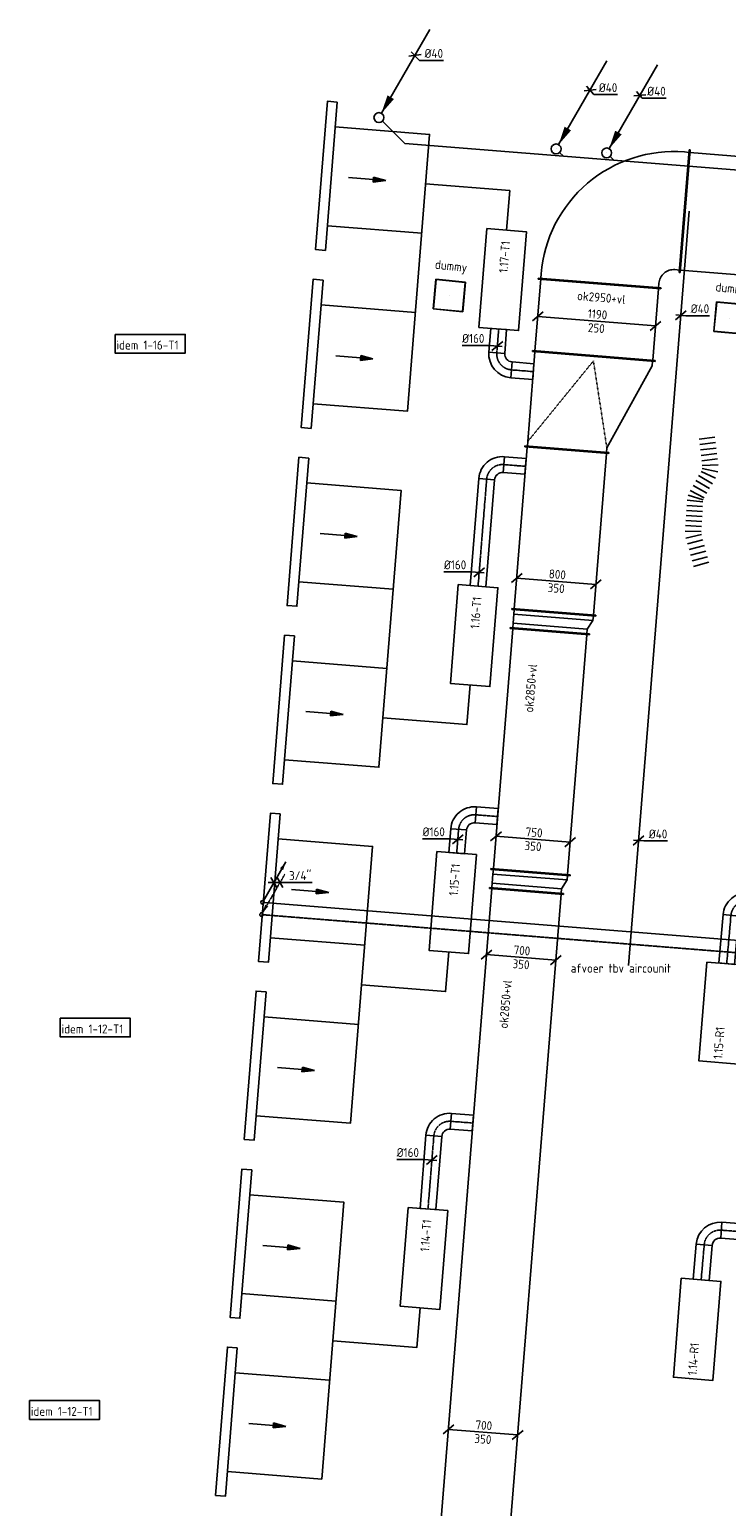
# Model space of a CAD drawing. Header units: millimetres. Extents: x -2733 to 48660, y -299 to 65852.
# Tile 39 of 44: x -334 to 6688, y 50963 to 65852. Entities that reach past the tile are written whole.
import ezdxf

# ---------------------------------------------------------------- set-up
doc = ezdxf.new("R2010")
doc.units = ezdxf.units.MM
for name, pattern in [('2322107', [2000, 1000, 1000]), ('2322107_a', [2000, 1000, 1000]), ('2322108', [7, 5, -2]), ('2322108_a', [7, 5, -2]), ('2322121', [2000, 1000, 1000]), ('2322121_a', [2000, 1000, 1000]), ('CENTER2', [28.575, 19.05, -3.175, 3.175, -3.175]), ('SMALL_DASH', [1.5, 0.5, -1])]:
    doc.linetypes.add(name, pattern=pattern)
for name, color, linetype in [('WL524---', 4, '2322121'), ('WL561---_AANVOER', 1, '2322107'), ('WL561---_RETOUR', 5, '2322108'), ('WL570---_APP', 2, 'Continuous'), ('WL570---_RETOUR_D', 4, 'Continuous'), ('WL570---_RETOUR_HL', 1, 'CENTER2'), ('WL570---_RETOUR_RST', 4, 'Continuous'), ('WL570---_RETOUR_RST_HL', 1, 'CENTER2'), ('WL570---_TOEVOER', 3, 'Continuous'), ('WL570---_TOEVOER_D', 3, 'Continuous'), ('WL570---_TOEVOER_HL', 1, 'CENTER2'), ('WM524---', 1, 'Continuous'), ('WM561---_RETOUR', 1, 'Continuous'), ('WM570---', 1, 'Continuous'), ('WM570---_RETOUR', 1, 'Continuous'), ('WM570---_TOEVOER', 1, 'Continuous')]:
    doc.layers.add(name, color=color, linetype=linetype)
doc.styles.add('STABICAD-018', font='ISOCP.SHX', dxfattribs={"height": 90})

# ---------------------------------------------------------------- blocks, each defined once
blk = doc.blocks.new('*U656')
at = {"color": 0, "linetype": 'Continuous'}
for p, q in [((0, 375, -3025), (5, 375, -3025)), ((0, -375, -3025), (0, 375, -3025)), ((5, -375, -3025), (5, 375, -3025)), ((5, 350, -3025), (10560, 350, -3025)), ((10565, 375, -3025), (10560, 375, -3025)), ((10560, -375, -3025), (10560, 375, -3025)), ((10565, -375, -3025), (10565, 375, -3025)), ((0, -375, -3025), (5, -375, -3025)), ((5, -350, -3025), (10560, -350, -3025)), ((10565, -375, -3025), (10560, -375, -3025))]:
    blk.add_line(p, q, dxfattribs=at)
at = {"layer": 'WM570---_RETOUR', "color": 2, "style": 'STABICAD-018'}
for tag in ['CODE', 'POSITIONCODE', 'SECTIONCODE']:
    blk.add_attdef(tag, (3828, 46637, 3025), '', height=1.8, dxfattribs=at)
blk = doc.blocks.new('*U655')
at = {"color": 0, "linetype": 'Continuous'}
for p, q in [((-50, 375, -3025), (-45, 375, -3025)), ((-50, -375, -3025), (-50, 375, -3025)), ((-45, -375, -3025), (-45, 375, -3025)), ((0, 350, -3025), (-45, 350, -3025)), ((0, 350, -3025), (93, 350, -3025)), ((0, -350, -3025), (0, 350, -3025)), ((93, 350, -3025), (138, 350, -3025)), ((93, -400, -3025), (93, 350, -3025)), ((143, 375, -3025), (138, 375, -3025)), ((138, -425, -3025), (138, 375, -3025)), ((143, -425, -3025), (143, 375, -3025)), ((-50, -375, -3025), (-45, -375, -3025)), ((0, -350, -3025), (-45, -350, -3025)), ((93, -400, -3025), (0, -350, -3025)), ((93, -400, -3025), (138, -400, -3025)), ((143, -425, -3025), (138, -425, -3025))]:
    blk.add_line(p, q, dxfattribs=at)
at = {"layer": 'WM570---_RETOUR', "color": 2, "style": 'STABICAD-018'}
for tag, p in [('CODE', (4677, 57318, 3025)), ('POSITIONCODE', (4677, 57218, 3025)), ('SECTIONCODE', (4677, 57218, 3025))]:
    blk.add_attdef(tag, p, '', height=1.8, dxfattribs=at)
blk = doc.blocks.new('*U664')
at = {"color": 0, "linetype": 'Continuous'}
for p, q in [((0, 400, -3025), (5, 400, -3025)), ((0, -400, -3025), (0, 400, -3025)), ((5, -400, -3025), (5, 400, -3025)), ((5, 375, -3025), (2430, 375, -3025)), ((2435, 400, -3025), (2430, 400, -3025)), ((2430, -400, -3025), (2430, 400, -3025)), ((2435, -400, -3025), (2435, 400, -3025)), ((0, -400, -3025), (5, -400, -3025)), ((5, -375, -3025), (2430, -375, -3025)), ((2435, -400, -3025), (2430, -400, -3025))]:
    blk.add_line(p, q, dxfattribs=at)
at = {"layer": 'WM570---_RETOUR', "color": 2, "style": 'STABICAD-018'}
for tag in ['CODE', 'POSITIONCODE', 'SECTIONCODE']:
    blk.add_attdef(tag, (4713, 57359, 3025), '', height=1.8, dxfattribs=at)
blk = doc.blocks.new('*U663')
at = {"color": 0, "linetype": 'Continuous'}
for p, q in [((-50, 400, -3025), (-45, 400, -3025)), ((-50, -400, -3025), (-50, 400, -3025)), ((-45, -400, -3025), (-45, 400, -3025)), ((0, 375, -3025), (-45, 375, -3025)), ((0, 375, -3025), (93, 375, -3025)), ((0, -375, -3025), (0, 375, -3025)), ((93, 375, -3025), (138, 375, -3025)), ((93, -425, -3025), (93, 375, -3025)), ((143, 400, -3025), (138, 400, -3025)), ((138, -450, -3025), (138, 400, -3025)), ((143, -450, -3025), (143, 400, -3025)), ((-50, -400, -3025), (-45, -400, -3025)), ((0, -375, -3025), (-45, -375, -3025)), ((93, -425, -3025), (0, -375, -3025)), ((93, -425, -3025), (138, -425, -3025)), ((143, -450, -3025), (138, -450, -3025))]:
    blk.add_line(p, q, dxfattribs=at)
at = {"layer": 'WM570---_RETOUR', "color": 2, "style": 'STABICAD-018'}
for tag, p in [('CODE', (4912, 59936, 3025)), ('POSITIONCODE', (4912, 59836, 3025)), ('SECTIONCODE', (4912, 59836, 3025))]:
    blk.add_attdef(tag, p, '', height=1.8, dxfattribs=at)
blk = doc.blocks.new('*U669')
at = {"color": 0, "linetype": 'Continuous'}
for p, q in [((0, 425, -3025), (5, 425, -3025)), ((0, -425, -3025), (0, 425, -3025)), ((5, -425, -3025), (5, 425, -3025)), ((5, 400, -3025), (1640, 400, -3025)), ((1645, 425, -3025), (1640, 425, -3025)), ((1640, -425, -3025), (1640, 425, -3025)), ((1645, -425, -3025), (1645, 425, -3025)), ((0, -425, -3025), (5, -425, -3025)), ((5, -400, -3025), (1640, -400, -3025)), ((1645, -425, -3025), (1640, -425, -3025))]:
    blk.add_line(p, q, dxfattribs=at)
at = {"layer": 'WM570---_RETOUR', "color": 2, "style": 'STABICAD-018'}
for tag in ['CODE', 'POSITIONCODE', 'SECTIONCODE']:
    blk.add_attdef(tag, (4948, 59977, 3025), '', height=1.8, dxfattribs=at)
blk = doc.blocks.new('*U579')
at = {"color": 0, "linetype": 'Continuous'}
for p, q in [((-295, 74, -3025), (-403, -18, -3025)), ((349, -28, -3025), (-349, 28, -3025)), ((403, 18, -3025), (295, -74, -3025))]:
    blk.add_line(p, q, dxfattribs=at)
at = {"color": 0, "linetype": 'Continuous', "style": 'STABICAD-018'}
for s, p in [('700', (-79, 31, -3025)), ('350', (-90, -108, -3025))]:
    blk.add_text(s, height=90, rotation=355.4126, dxfattribs=at).set_placement(p)
at = {"layer": 'WM570---', "color": 2, "style": 'STABICAD-018'}
blk.add_attdef('CODE', (4235, 51712, 3025), '', height=1.8, dxfattribs=at)
blk = doc.blocks.new('*U580')
at = {"color": 0, "linetype": 'Continuous'}
for p, q in [((-295, 74, -3025), (-403, -18, -3025)), ((349, -28, -3025), (-349, 28, -3025)), ((403, 18, -3025), (295, -74, -3025))]:
    blk.add_line(p, q, dxfattribs=at)
at = {"color": 0, "linetype": 'Continuous', "style": 'STABICAD-018'}
for s, p in [('700', (-79, 31, -3025)), ('350', (-90, -108, -3025))]:
    blk.add_text(s, height=90, rotation=355.4126, dxfattribs=at).set_placement(p)
at = {"layer": 'WM570---', "color": 2, "style": 'STABICAD-018'}
blk.add_attdef('CODE', (4641, 56776, 3025), '', height=1.8, dxfattribs=at)
blk = doc.blocks.new('*U661')
at = {"color": 0, "linetype": 'Continuous'}
for p, q in [((-320, 76, -3025), (-428, -16, -3025)), ((374, -30, -3025), (-374, 30, -3025)), ((428, 16, -3025), (320, -76, -3025))]:
    blk.add_line(p, q, dxfattribs=at)
at = {"color": 0, "linetype": 'Continuous', "style": 'STABICAD-018'}
for s, p in [('750', (-79, 31, -3025)), ('350', (-90, -108, -3025))]:
    blk.add_text(s, height=90, rotation=355.4126, dxfattribs=at).set_placement(p)
at = {"layer": 'WM570---_RETOUR', "color": 2, "style": 'STABICAD-018'}
blk.add_attdef('CODE', (4740, 57689, 3025), '', height=1.8, dxfattribs=at)
blk = doc.blocks.new('*U662')
at = {"color": 0, "linetype": 'Continuous'}
for p, q in [((-345, 78, -3025), (-453, -14, -3025)), ((399, -32, -3025), (-399, 32, -3025)), ((453, 14, -3025), (345, -78, -3025))]:
    blk.add_line(p, q, dxfattribs=at)
at = {"color": 0, "linetype": 'Continuous', "style": 'STABICAD-018'}
for s, p in [('800', (-79, 31, -3025)), ('350', (-90, -108, -3025))]:
    blk.add_text(s, height=90, rotation=355.4126, dxfattribs=at).set_placement(p)
at = {"layer": 'WM570---_RETOUR', "color": 2, "style": 'STABICAD-018'}
blk.add_attdef('CODE', (4973, 60290, 3025), '', height=1.8, dxfattribs=at)
blk = doc.blocks.new('*U583')
at = {"color": 0, "linetype": 'Continuous'}
for p, q in [((0, 80, -3000), (740, 80, -3000)), ((0, -80, -3000), (0, 80, -3000)), ((740, 80, -3000), (740, -80, -3000)), ((0, -80, -3000), (740, -80, -3000))]:
    blk.add_line(p, q, dxfattribs=at)
at = {"layer": 'WL570---_TOEVOER_HL', "linetype": 'CENTER2'}
blk.add_line((0, 0, -3000), (740, 0, -3000), dxfattribs=at)
at = {"layer": 'WM570---', "color": 2, "style": 'STABICAD-018'}
for tag in ['CODE', 'POSITIONCODE', 'SECTIONCODE']:
    blk.add_attdef(tag, (2747, 42298, 3000), '', height=1.8, dxfattribs=at)
blk = doc.blocks.new('*U581')
at = {"color": 0, "linetype": 'Continuous'}
for p, q in [((-160, -80, -3000), (-160, 80, -3000)), ((80, -160, -3000), (-80, -160, -3000))]:
    blk.add_line(p, q, dxfattribs=at)
for radius in [240, 80]:
    blk.add_arc((-160, -160, -3000), radius, 0, 90, dxfattribs=at)
at = {"layer": 'WL570---_TOEVOER_HL', "linetype": 'CENTER2'}
blk.add_arc((-160, -160, -3000), 160, 0, 90, dxfattribs=at)
at = {"layer": 'WM570---', "color": 2, "style": 'STABICAD-018'}
for tag in ['CODE', 'POSITIONCODE', 'SECTIONCODE']:
    blk.add_attdef(tag, (2819, 43196, 3000), '', height=1.8, dxfattribs=at)
blk = doc.blocks.new('*U582')
at = {"color": 0, "linetype": 'Continuous'}
for p, q in [((0, 80, -3000), (220, 80, -3000)), ((0, -80, -3000), (0, 80, -3000)), ((220, 80, -3000), (220, -80, -3000)), ((0, -80, -3000), (220, -80, -3000))]:
    blk.add_line(p, q, dxfattribs=at)
at = {"layer": 'WL570---_TOEVOER_HL', "linetype": 'CENTER2'}
blk.add_line((0, 0, -3000), (220, 0, -3000), dxfattribs=at)
at = {"layer": 'WM570---', "color": 2, "style": 'STABICAD-018'}
for tag in ['CODE', 'POSITIONCODE', 'SECTIONCODE']:
    blk.add_attdef(tag, (2979, 43183, 3000), '', height=1.8, dxfattribs=at)
blk = doc.blocks.new('*U584')
at = {"color": 0, "linetype": 'Continuous'}
for p, q in [((-80, 6, -3000), (-355, 6, -3000)), ((50, -4, -3000), (-80, 6, -3000)), ((-54, -46, -3000), (54, 46, -3000))]:
    blk.add_line(p, q, dxfattribs=at)
at = {"color": 0, "linetype": 'Continuous', "style": 'STABICAD-018'}
blk.add_text('%%c160', height=90, dxfattribs=at).set_placement((-355, 31, -3000))
at = {"layer": 'WM570---', "color": 2, "style": 'STABICAD-018'}
blk.add_attdef('CODE', (2787, 42792, 3000), '', height=1.8, dxfattribs=at)
blk = doc.blocks.new('*U585')
at = {"color": 0, "linetype": 'Continuous'}
for p, q in [((0, 80, -3000), (240, 80, -3000)), ((0, -80, -3000), (0, 80, -3000)), ((240, 80, -3000), (240, -80, -3000)), ((0, -80, -3000), (240, -80, -3000))]:
    blk.add_line(p, q, dxfattribs=at)
at = {"layer": 'WL570---_TOEVOER_HL', "linetype": 'CENTER2'}
blk.add_line((0, 0, -3000), (240, 0, -3000), dxfattribs=at)
at = {"layer": 'WM570---', "color": 2, "style": 'STABICAD-018'}
for tag in ['CODE', 'POSITIONCODE', 'SECTIONCODE']:
    blk.add_attdef(tag, (3970, 57550, 3000), '', height=1.8, dxfattribs=at)
blk = doc.blocks.new('*U586')
at = {"color": 0, "linetype": 'Continuous'}
for p, q in [((-80, 6, -3000), (-355, 6, -3000)), ((50, -4, -3000), (-80, 6, -3000)), ((-54, -46, -3000), (54, 46, -3000))]:
    blk.add_line(p, q, dxfattribs=at)
at = {"color": 0, "linetype": 'Continuous', "style": 'STABICAD-018'}
blk.add_text('%%c160', height=90, dxfattribs=at).set_placement((-355, 31, -3000))
at = {"layer": 'WM570---', "color": 2, "style": 'STABICAD-018'}
blk.add_attdef('CODE', (3989, 57789, 3000), '', height=1.8, dxfattribs=at)
blk = doc.blocks.new('*U653')
at = {"color": 0, "linetype": 'Continuous'}
for p, q in [((0, 80, -3000), (1082, 80, -3000)), ((0, -80, -3000), (0, 80, -3000)), ((1082, 80, -3000), (1082, -80, -3000)), ((0, -80, -3000), (1082, -80, -3000))]:
    blk.add_line(p, q, dxfattribs=at)
at = {"layer": 'WL570---_TOEVOER_HL', "linetype": 'CENTER2'}
blk.add_line((0, 0, -3000), (1082, 0, -3000), dxfattribs=at)
at = {"layer": 'WM570---_RETOUR', "color": 2, "style": 'STABICAD-018'}
for tag in ['CODE', 'POSITIONCODE', 'SECTIONCODE']:
    blk.add_attdef(tag, (4185, 60241, 3000), '', height=1.8, dxfattribs=at)
blk = doc.blocks.new('*U654')
at = {"color": 0, "linetype": 'Continuous'}
for p, q in [((-80, 6, -3000), (-355, 6, -3000)), ((50, -4, -3000), (-80, 6, -3000)), ((-54, -46, -3000), (54, 46, -3000))]:
    blk.add_line(p, q, dxfattribs=at)
at = {"color": 0, "linetype": 'Continuous', "style": 'STABICAD-018'}
blk.add_text('%%c160', height=90, dxfattribs=at).set_placement((-355, 31, -3000))
at = {"layer": 'WM570---_RETOUR', "color": 2, "style": 'STABICAD-018'}
blk.add_attdef('CODE', (4196, 60379, 3000), '', height=1.8, dxfattribs=at)
blk = doc.blocks.new('*U621')
at = {"color": 0, "linetype": 'Continuous'}
for p, q in [((0, 80, -3000), (356, 80, -3000)), ((0, -80, -3000), (0, 80, -3000)), ((356, 80, -3000), (356, -80, -3000)), ((0, -80, -3000), (356, -80, -3000))]:
    blk.add_line(p, q, dxfattribs=at)
at = {"layer": 'WL570---_RETOUR_HL', "linetype": 'CENTER2'}
blk.add_line((0, 0, -3000), (356, 0, -3000), dxfattribs=at)
at = {"layer": 'WM570---_RETOUR', "color": 2, "style": 'STABICAD-018'}
for tag in ['CODE', 'POSITIONCODE', 'SECTIONCODE']:
    blk.add_attdef(tag, (6433, 53247, 3000), '', height=1.8, dxfattribs=at)
blk = doc.blocks.new('*U638')
at = {"color": 0, "linetype": 'Continuous'}
for p, q in [((0, 80, -3000), (819, 80, -3000)), ((0, -80, -3000), (0, 80, -3000)), ((0, -80, -3000), (819, -80, -3000))]:
    blk.add_line(p, q, dxfattribs=at)
at = {"color": 2, "linetype": 'SMALL_DASH'}
blk.add_line((819, 80, -3000), (819, -80, -3000), dxfattribs=at)
at = {"layer": 'WL570---_RETOUR_HL', "linetype": 'CENTER2'}
blk.add_line((0, 0, -3000), (819, 0, -3000), dxfattribs=at)
at = {"layer": 'WM570---_RETOUR', "color": 2, "style": 'STABICAD-018'}
for tag in ['CODE', 'POSITIONCODE', 'SECTIONCODE']:
    blk.add_attdef(tag, (6636, 53748, 3000), '', height=1.8, dxfattribs=at)
blk = doc.blocks.new('*U620')
at = {"color": 0, "linetype": 'Continuous'}
for p, q in [((-80, 160, -3000), (80, 160, -3000)), ((-76, 160, -3000), (-76, 161, -3000)), ((-160, -80, -3000), (-160, 80, -3000))]:
    blk.add_line(p, q, dxfattribs=at)
for radius in [80, 240]:
    blk.add_arc((-160, 160, -3000), radius, 270, 360, dxfattribs=at)
at = {"layer": 'WL570---_RETOUR_HL', "linetype": 'CENTER2'}
blk.add_arc((-160, 160, -3000), 160, 270, 360, dxfattribs=at)
at = {"layer": 'WM570---_RETOUR', "color": 2, "style": 'STABICAD-018'}
for tag in ['CODE', 'POSITIONCODE', 'SECTIONCODE']:
    blk.add_attdef(tag, (6477, 53761, 3000), '', height=1.8, dxfattribs=at)
blk = doc.blocks.new('*U623')
at = {"color": 0, "linetype": 'Continuous'}
for p, q in [((0, 80, -3000), (489, 80, -3000)), ((0, -80, -3000), (0, 80, -3000)), ((489, 80, -3000), (489, -80, -3000)), ((0, -80, -3000), (489, -80, -3000))]:
    blk.add_line(p, q, dxfattribs=at)
at = {"layer": 'WL570---_RETOUR_HL', "linetype": 'CENTER2'}
blk.add_line((0, 0, -3000), (489, 0, -3000), dxfattribs=at)
at = {"layer": 'WM570---_RETOUR', "color": 2, "style": 'STABICAD-018'}
for tag in ['CODE', 'POSITIONCODE', 'SECTIONCODE']:
    blk.add_attdef(tag, (6690, 56435, 3000), '', height=1.8, dxfattribs=at)
blk = doc.blocks.new('*U622')
at = {"color": 0, "linetype": 'Continuous'}
for p, q in [((-160, -80, -3000), (-160, 80, -3000)), ((80, -160, -3000), (-80, -160, -3000)), ((-76, -160, -3000), (-76, -161, -3000)), ((0, -160, -3000), (-76, -160, -3000))]:
    blk.add_line(p, q, dxfattribs=at)
for radius in [240, 80]:
    blk.add_arc((-160, -160, -3000), radius, 360, 90, dxfattribs=at)
at = {"layer": 'WL570---_RETOUR_HL', "linetype": 'CENTER2'}
blk.add_arc((-160, -160, -3000), 160, 360, 90, dxfattribs=at)
at = {"layer": 'WM570---_RETOUR', "color": 2, "style": 'STABICAD-018'}
for tag in ['CODE', 'POSITIONCODE', 'SECTIONCODE']:
    blk.add_attdef(tag, (6747, 57081, 3000), '', height=1.8, dxfattribs=at)
blk = doc.blocks.new('*U667')
at = {"color": 0, "linetype": 'Continuous'}
for p, q in [((0, 620, -3075), (5, 620, -3075)), ((0, -620, -3075), (0, 620, -3075)), ((5, -620, -3075), (5, 620, -3075)), ((733, 620, -3075), (728, 620, -3075)), ((728, -620, -3075), (728, 620, -3075)), ((733, -620, -3075), (733, 620, -3075)), ((5, 595, -3075), (728, 595, -3075)), ((5, -595, -3075), (728, -595, -3075)), ((0, -620, -3075), (5, -620, -3075)), ((733, -620, -3075), (728, -620, -3075))]:
    blk.add_line(p, q, dxfattribs=at)
at = {"layer": 'WM570---_RETOUR', "color": 2, "style": 'STABICAD-018'}
for tag, p in [('POSITIONCODE', (5258, 63271, 3075)), ('SECTIONCODE', (5258, 63271, 3075)), ('CODE', (5351, 62560, 3075))]:
    blk.add_attdef(tag, p, '', height=1.8, dxfattribs=at)
blk = doc.blocks.new('*U668')
at = {"color": 0, "linetype": 'Continuous'}
for p, q in [((0, 620, -3075), (5, 620, -3075)), ((0, -620, -3075), (0, 620, -3075)), ((5, -620, -3075), (5, 620, -3075)), ((50, 595, -3075), (5, 595, -3075)), ((50, 595, -3075), (913, 205, -3075)), ((913, 205, -3075), (958, 205, -3075)), ((963, 230, -3075), (958, 230, -3075)), ((958, -620, -3075), (958, 230, -3075)), ((963, -620, -3075), (963, 230, -3075)), ((50, -595, -3075), (5, -595, -3075)), ((913, -595, -3075), (50, -595, -3075)), ((913, -595, -3075), (958, -595, -3075)), ((0, -620, -3075), (5, -620, -3075)), ((963, -620, -3075), (958, -620, -3075))]:
    blk.add_line(p, q, dxfattribs=at)
at = {"color": 2, "linetype": 'SMALL_DASH'}
for p in [(913, 205, -225), (913, -595, -225)]:
    blk.add_line(p, (50, 0, -125), dxfattribs=at)
at = {"layer": 'WM570---_RETOUR', "color": 2, "style": 'STABICAD-018'}
for tag in ['CODE', 'POSITIONCODE', 'SECTIONCODE']:
    blk.add_attdef(tag, (5351, 62560, 3075), '', height=1.8, dxfattribs=at)
blk = doc.blocks.new('*U659')
at = {"color": 0, "linetype": 'Continuous'}
for p, q in [((0, 80, -3000), (240, 80, -3000)), ((0, -80, -3000), (0, 80, -3000)), ((240, 80, -3000), (240, -80, -3000)), ((0, -80, -3000), (240, -80, -3000))]:
    blk.add_line(p, q, dxfattribs=at)
at = {"layer": 'WL570---_TOEVOER_HL', "linetype": 'CENTER2'}
blk.add_line((0, 0, -3000), (240, 0, -3000), dxfattribs=at)
at = {"layer": 'WM570---_RETOUR', "color": 2, "style": 'STABICAD-018'}
for tag, p in [('POSITIONCODE', (4240, 62804, 3000)), ('CODE', (4374, 62593, 3000)), ('SECTIONCODE', (4374, 62593, 3000))]:
    blk.add_attdef(tag, p, '', height=1.8, dxfattribs=at)
blk = doc.blocks.new('*U657')
at = {"color": 0, "linetype": 'Continuous'}
for p, q in [((-80, 160, -3000), (80, 160, -3000)), ((-160, -80, -3000), (-160, 80, -3000))]:
    blk.add_line(p, q, dxfattribs=at)
for radius in [80, 240]:
    blk.add_arc((-160, 160, -3000), radius, 270, 360, dxfattribs=at)
at = {"layer": 'WL570---_TOEVOER_HL', "linetype": 'CENTER2'}
blk.add_arc((-160, 160, -3000), 160, 270, 0, dxfattribs=at)
at = {"layer": 'WM570---_RETOUR', "color": 2, "style": 'STABICAD-018'}
for tag in ['CODE', 'POSITIONCODE', 'SECTIONCODE']:
    blk.add_attdef(tag, (4361, 62434, 3000), '', height=1.8, dxfattribs=at)
blk = doc.blocks.new('*U658')
at = {"color": 0, "linetype": 'Continuous'}
for p, q in [((0, 80, -3000), (222, 80, -3000)), ((0, -80, -3000), (0, 80, -3000)), ((222, 80, -3000), (222, -80, -3000)), ((0, -80, -3000), (222, -80, -3000))]:
    blk.add_line(p, q, dxfattribs=at)
at = {"layer": 'WL570---_TOEVOER_HL', "linetype": 'CENTER2'}
blk.add_line((0, 0, -3000), (222, 0, -3000), dxfattribs=at)
at = {"layer": 'WM570---_RETOUR', "color": 2, "style": 'STABICAD-018'}
for tag in ['CODE', 'POSITIONCODE', 'SECTIONCODE']:
    blk.add_attdef(tag, (4521, 62421, 3000), '', height=1.8, dxfattribs=at)
blk = doc.blocks.new('*U660')
at = {"color": 0, "linetype": 'Continuous'}
for p, q in [((-80, 6, -3000), (-355, 6, -3000)), ((50, -4, -3000), (-80, 6, -3000)), ((-54, -46, -3000), (54, 46, -3000))]:
    blk.add_line(p, q, dxfattribs=at)
at = {"color": 0, "linetype": 'Continuous', "style": 'STABICAD-018'}
blk.add_text('%%c160', height=90, dxfattribs=at).set_placement((-355, 31, -3000))
at = {"layer": 'WM570---_RETOUR', "color": 2, "style": 'STABICAD-018'}
blk.add_attdef('CODE', (4379, 62662, 3000), '', height=1.8, dxfattribs=at)
blk = doc.blocks.new('*U806')
at = {"color": 0, "linetype": 'Continuous'}
for p, q in [((-539, 93, -3075), (-647, 2, -3075)), ((593, -48, -3075), (-593, 48, -3075)), ((647, -2, -3075), (539, -93, -3075))]:
    blk.add_line(p, q, dxfattribs=at)
at = {"color": 0, "linetype": 'Continuous', "style": 'STABICAD-018'}
for s, p in [('1190', (-92, 32, -3075)), ('250', (-91, -108, -3075))]:
    blk.add_text(s, height=90, rotation=355.4126, dxfattribs=at).set_placement(p)
at = {"layer": 'WL570---_TOEVOER_D', "color": 2, "style": 'STABICAD-018'}
blk.add_attdef('CODE', (5379, 62912, 3075), '', height=1.8, dxfattribs=at)
blk = doc.blocks.new('*U665')
at = {"color": 0, "linetype": 'Continuous'}
for p, q in [((0, 620, -3075), (5, 620, -3075)), ((0, -620, -3075), (0, 620, -3075)), ((5, -620, -3075), (5, 620, -3075)), ((1923, 620, -3075), (1918, 620, -3075)), ((1918, -620, -3075), (1918, 620, -3075)), ((1923, -620, -3075), (1923, 620, -3075)), ((5, 595, -3075), (1918, 595, -3075)), ((5, -595, -3075), (1918, -595, -3075)), ((0, -620, -3075), (5, -620, -3075)), ((1923, -620, -3075), (1918, -620, -3075))]:
    blk.add_line(p, q, dxfattribs=at)
at = {"layer": 'WM570---_RETOUR', "color": 2, "style": 'STABICAD-018'}
for tag, p in [('POSITIONCODE', (6976, 64114, 3075)), ('SECTIONCODE', (6976, 64114, 3075)), ('CODE', (6266, 64020, 3075))]:
    blk.add_attdef(tag, p, '', height=1.8, rotation=270, dxfattribs=at)
blk = doc.blocks.new('*U666')
at = {"color": 0, "linetype": 'Continuous'}
for p, q in [((-795, 620, -3075), (-790, 620, -3075)), ((-795, -620, -3075), (-795, 620, -3075)), ((-790, -620, -3075), (-790, 620, -3075)), ((-790, 595, -3075), (-745, 595, -3075)), ((-745, -595, -3075), (-790, -595, -3075)), ((-795, -620, -3075), (-790, -620, -3075)), ((-620, -795, -3075), (-620, -790, -3075)), ((-620, -790, -3075), (620, -790, -3075)), ((-620, -795, -3075), (620, -795, -3075)), ((-595, -745, -3075), (-595, -790, -3075)), ((595, -790, -3075), (595, -745, -3075)), ((620, -795, -3075), (620, -790, -3075))]:
    blk.add_line(p, q, dxfattribs=at)
for radius in [1340, 150]:
    blk.add_arc((-745, -745, -3075), radius, 0, 90, dxfattribs=at)
at = {"layer": 'WM570---_RETOUR', "color": 2, "style": 'STABICAD-018'}
for tag in ['CODE', 'POSITIONCODE', 'SECTIONCODE']:
    blk.add_attdef(tag, (5473, 64084, 3075), '', height=1.8, dxfattribs=at)
blk = doc.blocks.new('*U679')
at = {"linetype": '2322108'}
blk.add_hatch(color=2, dxfattribs=at).paths.add_polyline_path([(9, 15), (37, 100), (68, 82)], flags=0)
at = {"color": 2, "linetype": '2322108_a'}
blk.add_line((9, 15, 3000), (236, 409, 3000), dxfattribs=at)
at = {"color": 0, "linetype": '2322108'}
blk.add_line((0, 0), (0, 0, 3000), dxfattribs=at)
at = {"color": 2, "linetype": '2322108'}
blk.add_circle((0, 0, 3000), 17.5, dxfattribs=at)
at = {"layer": 'WM570---_RETOUR', "color": 2, "style": 'STABICAD-018'}
for tag, p in [('POSITIONCODE', (2003, 57079, 1499)), ('SECTIONCODE', (2003, 57079, 1499)), ('CODE', (2003, 57029)), ('FLOORCODE', (2053, 56929))]:
    blk.add_attdef(tag, p, '', height=1.2, dxfattribs=at)
blk = doc.blocks.new('*U680')
at = {"linetype": '2322107'}
blk.add_hatch(color=2, dxfattribs=at).paths.add_polyline_path([(236, 409), (208, 325), (177, 342)], flags=0)
at = {"color": 2, "linetype": '2322107_a'}
blk.add_line((236, 409, 3000), (9, 15, 3000), dxfattribs=at)
at = {"color": 0, "linetype": '2322107'}
blk.add_line((0, 0), (0, 0, 3000), dxfattribs=at)
at = {"color": 2, "linetype": '2322107'}
blk.add_circle((0, 0, 3000), 17.5, dxfattribs=at)
at = {"layer": 'WM570---_RETOUR', "color": 2, "style": 'STABICAD-018'}
for tag, p in [('POSITIONCODE', (2013, 57204, 1499)), ('SECTIONCODE', (2013, 57204, 1499)), ('CODE', (2013, 57154)), ('FLOORCODE', (2063, 57054))]:
    blk.add_attdef(tag, p, '', height=1.2, dxfattribs=at)
blk = doc.blocks.new('*U681')
at = {"color": 0, "linetype": 'Continuous'}
for p, q in [((-58, 0), (103, 0)), ((-29, 50), (29, -50)), ((33, 50), (91, -50)), ((103, 0), (387, 0))]:
    blk.add_line(p, q, dxfattribs=at)
at = {"color": 0, "linetype": 'Continuous', "style": 'STABICAD-018'}
blk.add_text("3/4''", height=90, dxfattribs=at).set_placement((153, 25))
at = {"layer": 'WM570---_RETOUR', "color": 2, "style": 'STABICAD-018'}
blk.add_attdef('CODE', (2127, 57252, 3000), '', height=1.2, dxfattribs=at)
blk = doc.blocks.new('*U878')
at = {"color": 0, "linetype": 'Continuous'}
for p, q in [((-54, -46), (54, 46)), ((-50, 4), (53, -4)), ((53, -4), (292, -4))]:
    blk.add_line(p, q, dxfattribs=at)
at = {"color": 0, "linetype": 'Continuous', "style": 'STABICAD-018'}
blk.add_text('%%c40', height=90, dxfattribs=at).set_placement((103, 21))
at = {"layer": 'WM570---', "color": 2, "style": 'STABICAD-018'}
blk.add_attdef('CODE', (5802, 57676), '', height=1.8, dxfattribs=at)
blk = doc.blocks.new('*U882')
at = {"linetype": '2322121'}
blk.add_hatch(color=2, dxfattribs=at).paths.add_polyline_path([(25, 43), (86, 224), (151, 187)], flags=0)
at = {"color": 2, "linetype": '2322121_a'}
blk.add_line((25, 43, 3000), (513, 888, 3000), dxfattribs=at)
at = {"color": 0, "linetype": '2322121'}
blk.add_line((0, 0), (0, 0, 3000), dxfattribs=at)
at = {"color": 2, "linetype": '2322121'}
blk.add_circle((0, 0, 3000), 50, dxfattribs=at)
at = {"layer": 'WM524---', "color": 2, "style": 'STABICAD-018'}
for tag, p in [('POSITIONCODE', (3186, 65114, 1499)), ('SECTIONCODE', (3186, 65114, 1499)), ('CODE', (3186, 65064)), ('FLOORCODE', (3236, 64964))]:
    blk.add_attdef(tag, p, '', height=1.8, dxfattribs=at)
blk = doc.blocks.new('*U881')
at = {"linetype": '2322121'}
blk.add_hatch(color=2, dxfattribs=at).paths.add_polyline_path([(25, 43), (86, 224), (151, 187)], flags=0)
at = {"color": 2, "linetype": '2322121_a'}
blk.add_line((25, 43, 3000), (512, 888, 3000), dxfattribs=at)
at = {"color": 0, "linetype": '2322121'}
blk.add_line((0, 0), (0, 0, 3000), dxfattribs=at)
blk.add_circle((0, 0, 3000), 50, dxfattribs=at)
at = {"color": 2, "linetype": '2322121'}
blk.add_circle((0, 0, 3000), 50, dxfattribs=at)
at = {"layer": 'WM524---', "color": 2, "style": 'STABICAD-018'}
for tag, p in [('POSITIONCODE', (4971, 64798, 1499)), ('SECTIONCODE', (4971, 64798, 1499)), ('CODE', (4971, 64748)), ('FLOORCODE', (5021, 64648))]:
    blk.add_attdef(tag, p, '', height=1.8, dxfattribs=at)
blk = doc.blocks.new('*U883')
at = {"linetype": '2322121'}
blk.add_hatch(color=2, dxfattribs=at).paths.add_polyline_path([(25, 43), (86, 224), (151, 187)], flags=0)
at = {"color": 2, "linetype": '2322121_a'}
blk.add_line((25, 43, 3000), (512, 888, 3000), dxfattribs=at)
at = {"color": 0, "linetype": '2322121'}
blk.add_line((0, 0), (0, 0, 3000), dxfattribs=at)
blk.add_circle((0, 0, 3000), 50, dxfattribs=at)
at = {"color": 2, "linetype": '2322121'}
blk.add_circle((0, 0, 3000), 50, dxfattribs=at)
at = {"layer": 'WM524---', "color": 2, "style": 'STABICAD-018'}
for tag, p in [('POSITIONCODE', (5481, 64758, 1499)), ('SECTIONCODE', (5481, 64758, 1499)), ('CODE', (5481, 64708)), ('FLOORCODE', (5531, 64608))]:
    blk.add_attdef(tag, p, '', height=1.8, dxfattribs=at)
blk = doc.blocks.new('*U887')
at = {"color": 0, "linetype": 'Continuous'}
for p, q in [((-62, -8), (62, 8)), ((-36, 37), (48, -50)), ((48, -50), (287, -50))]:
    blk.add_line(p, q, dxfattribs=at)
at = {"color": 0, "linetype": 'Continuous', "style": 'STABICAD-018'}
blk.add_text('%%c40', height=90, dxfattribs=at).set_placement((98, -25))
at = {"layer": 'WM524---', "color": 2, "style": 'STABICAD-018'}
blk.add_attdef('CODE', (3548, 65591), '', height=1.8, dxfattribs=at)
blk = doc.blocks.new('*U888')
at = {"color": 0, "linetype": 'Continuous'}
for p, q in [((-61, -6), (61, 6)), ((-35, 40), (38, -45)), ((38, -45), (277, -45))]:
    blk.add_line(p, q, dxfattribs=at)
at = {"color": 0, "linetype": 'Continuous', "style": 'STABICAD-018'}
blk.add_text('%%c40', height=90, dxfattribs=at).set_placement((88, -20))
at = {"layer": 'WM524---', "color": 2, "style": 'STABICAD-018'}
blk.add_attdef('CODE', (5313, 65241), '', height=1.8, dxfattribs=at)
blk = doc.blocks.new('*U889')
at = {"color": 0, "linetype": 'Continuous'}
for p, q in [((-61, -6), (61, 6)), ((-35, 40), (24, -28)), ((24, -28), (263, -28))]:
    blk.add_line(p, q, dxfattribs=at)
at = {"color": 0, "linetype": 'Continuous', "style": 'STABICAD-018'}
blk.add_text('%%c40', height=90, dxfattribs=at).set_placement((74, -3))
at = {"layer": 'WM524---', "color": 2, "style": 'STABICAD-018'}
blk.add_attdef('CODE', (5816, 65188), '', height=1.8, dxfattribs=at)
blk = doc.blocks.new('DM_SYM002')
at = {"color": 0, "linetype": 'Continuous'}
for p, q in [((0, 0), (-7.5, 0)), ((-2.5, -0.5), (-2.5, 0.5)), ((-2.5, 0.5), (0, 0)), ((0, 0), (-2.5, -0.5))]:
    blk.add_line(p, q, dxfattribs=at)
blk.add_solid([(-2.5, 0.5), (-2.5, -0.5), (0, 0)], dxfattribs=at)
blk = doc.blocks.new('*U1003')
at = {"color": 0, "linetype": 'Continuous'}
for p, q in [((0, -80, -3000), (0, 80, -3000)), ((58, 80, -3000), (58, -80, -3000)), ((117, 80, -3000), (117, -80, -3000)), ((175, 80, -3000), (175, -80, -3000)), ((234, 80, -3000), (234, -80, -3000)), ((295, 80, -3000), (289, -80, -3000)), ((365, 69, -3000), (320, -85, -3000)), ((417, 51, -3000), (366, -100, -3000)), ((465, 35, -3000), (414, -117, -3000)), ((513, 19, -3000), (462, -133, -3000)), ((561, 3, -3000), (510, -149, -3000)), ((610, -14, -3000), (559, -165, -3000)), ((662, -31, -3000), (603, -180, -3000)), ((708, -53, -3000), (623, -189, -3000)), ((747, -84, -3000), (640, -203, -3000)), ((790, -127, -3000), (677, -240, -3000)), ((830, -167, -3000), (717, -280, -3000)), ((870, -206, -3000), (756, -319, -3000)), ((905, -242, -3000), (801, -364, -3000)), ((930, -260, -3000), (857, -405, -3000)), ((959, -269, -3000), (924, -425, -3000)), ((1007, -276, -3000), (984, -434, -3000)), ((1061, -284, -3000), (1038, -442, -3000)), ((1115, -291, -3000), (1093, -450, -3000)), ((1170, -299, -3000), (1147, -458, -3000)), ((1224, -307, -3000), (1201, -466, -3000))]:
    blk.add_line(p, q, dxfattribs=at)
at = {"layer": 'WL570---_TOEVOER_D', "color": 2, "style": 'STABICAD-018'}
for tag in ['CODE', 'POSITIONCODE', 'SECTIONCODE']:
    blk.add_attdef(tag, (6418, 60274, 3000), '', height=1.8, dxfattribs=at)
blk = doc.blocks.new('*U1004')
at = {"color": 0, "linetype": 'Continuous'}
for p, q in [((-54, -46), (54, 46)), ((-50, 4), (50, -4)), ((50, -4), (289, -4))]:
    blk.add_line(p, q, dxfattribs=at)
at = {"color": 0, "linetype": 'Continuous', "style": 'STABICAD-018'}
blk.add_text('%%c40', height=90, dxfattribs=at).set_placement((100, 21))
at = {"layer": 'WL570---_TOEVOER_D', "color": 2, "style": 'STABICAD-018'}
blk.add_attdef('CODE', (6227, 62971), '', height=1.8, dxfattribs=at)
blk = doc.blocks.new('*U957')
at = {"color": 0, "linetype": 'Continuous'}
for p, q in [((150, 150, -2850), (-150, 150, -2850)), ((-150, -150, -2850), (-150, 150, -2850)), ((150, -150, -2850), (150, 150, -2850)), ((147, 147, -2850), (-148, 147, -2850)), ((-148, -148, -2850), (-148, 147, -2850)), ((147, -148, -2850), (147, 147, -2850)), ((147, -148, -2850), (-148, -148, -2850)), ((150, -150, -2850), (-150, -150, -2850))]:
    blk.add_line(p, q, dxfattribs=at)
at = {"layer": 'WL570---_RETOUR_RST_HL', "linetype": 'CENTER2'}
blk.add_circle((0, 0, -2850), 0.0125, dxfattribs=at)
at = {"layer": 'WL570---_RETOUR_D', "color": 1, "style": 'STABICAD-018'}
blk.add_attdef('PRODUCTCODE', (6467, 62639, 2850), '', height=1.8, rotation=355, dxfattribs=at)
at = {"layer": 'WL570---_RETOUR_D', "color": 2, "style": 'STABICAD-018'}
for tag, p in [('CODE', (6444, 62320, 2850)), ('MATERIALCODE', (6436, 62220, 2850)), ('POSITIONCODE', (6436, 62220, 2850)), ('SECTIONCODE', (6436, 62220, 2850)), ('FLOWPREFIX', (6262, 61812, 2850)), ('FLOW', (6416, 61884, 2850)), ('FLOWSUFFIX', (6450, 61798, 2850))]:
    blk.add_attdef(tag, p, '', height=1.8, rotation=355, dxfattribs=at)

msp = doc.modelspace()

# ---------------------------------------------------------------- linework, layer by layer
at = {"layer": 'WL524---', "linetype": '2322121'}
for p, q in [((3221.3, 64928.9), (3446.5, 64703.6)), ((3446.5, 64703.6), (8851.7, 64270)), ((5006.5, 64613), (5044.1, 64575.5)), ((5516.1, 64572.7), (5554.3, 64534.5))]:
    msp.add_line(p, q, dxfattribs=at)
at = {"layer": 'WL561---_AANVOER', "linetype": '2322107'}
msp.add_line((2030, 57052.2), (9350.8, 56464.8), dxfattribs=at)
at = {"layer": 'WL561---_RETOUR', "linetype": '2322108'}
msp.add_line((2019.9, 56927.6), (9340.8, 56340.2), dxfattribs=at)
at = {"layer": 'WL570---_APP'}
for points in [[(4273.4, 63845.4), (4672.1, 63813.4), (4592.4, 62816.6), (4193.7, 62848.5)], [(3985.7, 60256.9), (4384.4, 60225), (4304.7, 59228.1), (3906, 59260.1)], [(3770.4, 57565.5), (4169.1, 57533.6), (4089.3, 56536.8), (3690.6, 56568.7)], [(6490.1, 56450.8), (6888.8, 56418.9), (6809.1, 55422.1), (6410.4, 55454)], [(3480.9, 53977.1), (3879.6, 53945.2), (3799.8, 52948.4), (3401.1, 52980.3)], [(6232.6, 53262.8), (6631.4, 53230.9), (6551.6, 52234), (6152.9, 52265.9)]]:
    msp.add_lwpolyline(points, close=True, dxfattribs=at)
at = {"layer": 'WL570---_TOEVOER_D'}
for points in [[(2766.4, 65120.8), (2666.7, 65128.8), (2547.1, 63633.6), (2646.7, 63625.6)], [(2622.8, 63326.6), (2523.1, 63334.6), (2403.5, 61839.3), (2503.2, 61831.4)], [(2479.3, 61532.3), (2379.6, 61540.3), (2259.9, 60045.1), (2359.6, 60037.1)], [(2335.7, 59738.1), (2236, 59746), (2116.4, 58250.8), (2216, 58242.8)], [(2192.1, 57943.8), (2092.4, 57951.8), (1972.8, 56456.5), (2072.5, 56448.6)], [(2048.6, 56149.5), (1948.9, 56157.5), (1829.2, 54662.3), (1928.9, 54654.3)], [(1905, 54355.3), (1805.3, 54363.2), (1685.7, 52868), (1785.3, 52860)], [(1759, 52561.2), (1659.4, 52569.2), (1539.7, 51073.9), (1639.4, 51066)]]:
    msp.add_lwpolyline(points, close=True, dxfattribs=at)
for points in [[(2746.3, 64870.4), (3696.7, 64794.4), (3473.4, 62003.3), (2523, 62079.3)], [(4472.2, 63829.4), (4504.1, 64228.2), (3656.8, 64296)], [(2666.6, 63873.6), (3616.9, 63797.6)], [(2602.8, 63076.2), (3553.1, 63000.1)], [(2235.9, 58490.8), (3186.2, 58414.8), (3409.6, 61205.8), (2459.2, 61281.9)], [(2379.5, 60285.1), (3329.8, 60209)], [(2315.6, 59487.6), (3266, 59411.6)], [(4105.3, 59244.1), (4073.4, 58845.4), (3226.1, 58913.2)], [(2172.1, 57693.4), (3122.4, 57617.3), (2899.1, 54826.2), (1948.8, 54902.3)], [(2092.3, 56696.5), (3042.7, 56620.5)], [(3890, 56552.7), (3858.1, 56154), (3010.8, 56221.8)], [(2028.5, 55899.1), (2978.9, 55823)], [(1882.6, 54105), (2832.9, 54029), (2609.6, 51237.9), (1659.2, 51313.9)], [(1802.8, 53108.2), (2753.2, 53032.2)], [(3600.5, 52964.4), (3568.6, 52565.6), (2721.3, 52633.4)], [(1739, 52310.8), (2689.4, 52234.7)]]:
    msp.add_lwpolyline(points, dxfattribs=at)
at = {"layer": 'WM570---_TOEVOER'}
for points in [[(528.3, 62778.7), (1233.9, 62778.7), (1233.9, 62590.4), (528.3, 62590.4)], [(-24.9, 55884.3), (680.7, 55884.3), (680.7, 55696), (-24.9, 55696)], [(-334.2, 52029.2), (371.4, 52029.2), (371.4, 51840.9), (-334.2, 51840.9)]]:
    msp.add_lwpolyline(points, close=True, dxfattribs=at)

# ---------------------------------------------------------------- block references
at = {"layer": 'WL524---', "linetype": '2322121'}
for name, p in [('*U882', (3186, 64964.2)), ('*U881', (4971.2, 64648.3)), ('*U883', (5480.8, 64608.1))]:
    msp.add_blockref(name, p, dxfattribs=at)
at = {"layer": 'WL561---_AANVOER', "linetype": '2322107'}
msp.add_blockref('*U680', (2012.6, 57053.6), dxfattribs=at)
at = {"layer": 'WL561---_RETOUR', "linetype": '2322108'}
msp.add_blockref('*U679', (2002.5, 56929), dxfattribs=at)
at = {"layer": 'WL570---_RETOUR_D', "linetype": 'Continuous'}
for name, p, rotation in [('*U622', (6746.8, 57081.4, 3000), 85.00000000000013), ('*U623', (6690.2, 56434.8, 3000), 85.00000000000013), ('*U620', (6476.5, 53760.9, 3000), 175.4099999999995), ('*U638', (6636, 53748.1, 3000), 355.4099999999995), ('*U621', (6432.7, 53246.7, 3000), 85.00000000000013)]:
    msp.add_blockref(name, p, dxfattribs=dict(at, rotation=rotation))
at = {"layer": 'WL570---_RETOUR_RST', "linetype": 'Continuous'}
ref = msp.add_blockref('*U957', (3895.9, 63170.6, 2850), dxfattribs=dict(at, rotation=354.6458607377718))
ref.add_attrib('PRODUCTCODE', 'dummy', (3747.1, 63441.1, 2850), dxfattribs={"layer": '0', "color": 1, "linetype": 'Continuous', "height": 90, "rotation": 353.87559, "style": 'STABICAD-018'})
ref = msp.add_blockref('*U957', (6723.1, 62943.7, 2850), dxfattribs=dict(at, rotation=354.6458607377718))
ref.add_attrib('PRODUCTCODE', 'dummy', (6574.2, 63214.2, 2850), dxfattribs={"layer": '0', "color": 1, "linetype": 'Continuous', "height": 90, "rotation": 353.87559, "style": 'STABICAD-018'})
at = {"layer": 'WL570---_TOEVOER', "linetype": 'Continuous', "xscale": 49.99999999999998, "yscale": 49.99999999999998, "zscale": 49.99999999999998, "rotation": 355.4126457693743}
for p in [(3254.8, 64329.4), (3126.2, 62530.8), (2967.7, 60740.8), (2824.1, 58946.6), (2680.5, 57152.3), (2537, 55358), (2391, 53564), (2247.5, 51769.7)]:
    msp.add_blockref('DM_SYM002', p, dxfattribs=at)
at = {"layer": 'WL570---_TOEVOER_D', "linetype": 'Continuous'}
for name, p, rotation in [('*U665', (6265.9, 64020.3, 3075), 355.4126459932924), ('*U667', (5351.2, 62560.4, 3075), 85.41264599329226), ('*U659', (4373.8, 62593.4, 3000), 85.41264622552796), ('*U657', (4361, 62433.9, 3000), 265.412646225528), ('*U668', (5351.2, 62560.4, 3075), 265.4126459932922), ('*U658', (4520.5, 62421.1, 3000), 355.4126463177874), ('*U669', (4948.2, 59976.5, 3025), 85.41264599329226), ('*U1003', (6432.9, 60460.8, 3000), 105.0000000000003), ('*U581', (4284.5, 61478.8, 3000), 85.41264622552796), ('*U582', (4444, 61466, 3000), 355.4126459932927), ('*U653', (4185.1, 60240.9, 3000), 85.41264622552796), ('*U663', (4911.8, 59835.7, 3025), 85.41264599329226), ('*U664', (4713.1, 57358.7, 3025), 85.41264599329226), ('*U581', (4001.8, 57948.3, 3000), 85.41264622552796), ('*U582', (4161.3, 57935.5, 3000), 355.4126459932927), ('*U585', (3969.7, 57549.5, 3000), 85.41264622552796), ('*U655', (4676.7, 57217.9, 3025), 85.4126459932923), ('*U656', (3827.8, 46637.2, 3025), 85.4126459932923), ('*U581', (3752.2, 54858.3, 3000), 85.41264622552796), ('*U582', (3911.7, 54845.5, 3000), 355.4126459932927), ('*U583', (3680.2, 53961.2, 3000), 85.41264622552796)]:
    msp.add_blockref(name, p, dxfattribs=dict(at, rotation=rotation))
at = {"layer": 'WM524---', "linetype": 'Continuous'}
for name, p in [('*U887', (3548, 65591.2)), ('*U888', (5313.3, 65241)), ('*U889', (5815.7, 65188.1)), ('*U1004', (6227, 62971.2)), ('*U878', (5802.2, 57675.9))]:
    msp.add_blockref(name, p, dxfattribs=at)
at = {"layer": 'WM561---_RETOUR', "linetype": 'Continuous'}
msp.add_blockref('*U681', (2127.4, 57252.4, 3000), dxfattribs=at)
at = {"layer": 'WM570---_TOEVOER', "linetype": 'Continuous'}
for name, p in [('*U806', (5379.4, 62911.8, 3075)), ('*U660', (4379.3, 62661.8, 3000)), ('*U654', (4196.2, 60379.2, 3000)), ('*U662', (4973.4, 60290.2, 3025)), ('*U586', (3980.8, 57687.8, 3000)), ('*U661', (4739.6, 57689.1, 3025)), ('*U580', (4619, 56498.4, 3025)), ('*U584', (3719.8, 54454.8, 3000)), ('*U579', (4234.9, 51711.7, 3025))]:
    msp.add_blockref(name, p, dxfattribs=at)

# ---------------------------------------------------------------- texts
at = {"layer": 'WM524---', "style": 'STABICAD-018'}
msp.add_text('afvoer tbv aircounit', height=90, dxfattribs=at).set_placement((5118.8, 56343.6))
at = {"layer": 'WM570---', "style": 'STABICAD-018'}
for s, p in [('1.17-T1', (4483.1, 63396.6)), ('1.16-T1', (4195.9, 59808.1)), ('1.15-T1', (3980.6, 57116.7)), ('1.15-R1', (6644.5, 55469.2)), ('1.14-T1', (3691.1, 53528.3)), ('1.14-R1', (6387, 52281.2))]:
    msp.add_text(s, height=90, rotation=85.41, dxfattribs=at).set_placement(p)
at = {"layer": 'WM570---_TOEVOER', "style": 'STABICAD-018'}
for s, p in [('idem 1-16-T1', (541.5, 62625.8)), ('idem 1-12-T1', (-11.7, 55731.3)), ('idem 1-12-T1', (-321, 51876.2))]:
    msp.add_text(s, height=90, dxfattribs=at).set_placement(p)
at = {"layer": 'WM570---_TOEVOER', "linetype": 'Continuous', "style": 'STABICAD-018'}
for p in [(4738.9, 58964.2), (4483.2, 55777.8)]:
    msp.add_text('ok2850+vl', height=90, rotation=85, dxfattribs=at).set_placement(p)

# ---------------------------------------------------------------- next in the draw order: wipeouts: each hides what was drawn before it
msp.add_wipeout([(5159.7, 63095), (5734, 63047.9), (5746.5, 63200.3), (5172.2, 63247.4)]).dxf.layer = 'WM570---_TOEVOER'

# ---------------------------------------------------------------- next in the draw order: linework, layer by layer
at = {"layer": 'WL524---', "linetype": '2322121'}
msp.add_line((5701, 56414.9), (6311.2, 64019.7), dxfattribs=at)

# ---------------------------------------------------------------- next in the draw order: block references
at = {"layer": 'WL570---_TOEVOER_D', "linetype": 'Continuous', "rotation": 85.41264599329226}
msp.add_blockref('*U666', (5473.4, 64083.9, 3075), dxfattribs=at)

# ---------------------------------------------------------------- next in the draw order: texts
at = {"layer": 'WM570---_TOEVOER', "linetype": 'Continuous', "style": 'STABICAD-018'}
msp.add_text('ok2950+vl', height=90, rotation=355.31218, dxfattribs=at).set_placement((5180.2, 63124.8))

doc.saveas('drawing.dxf')
